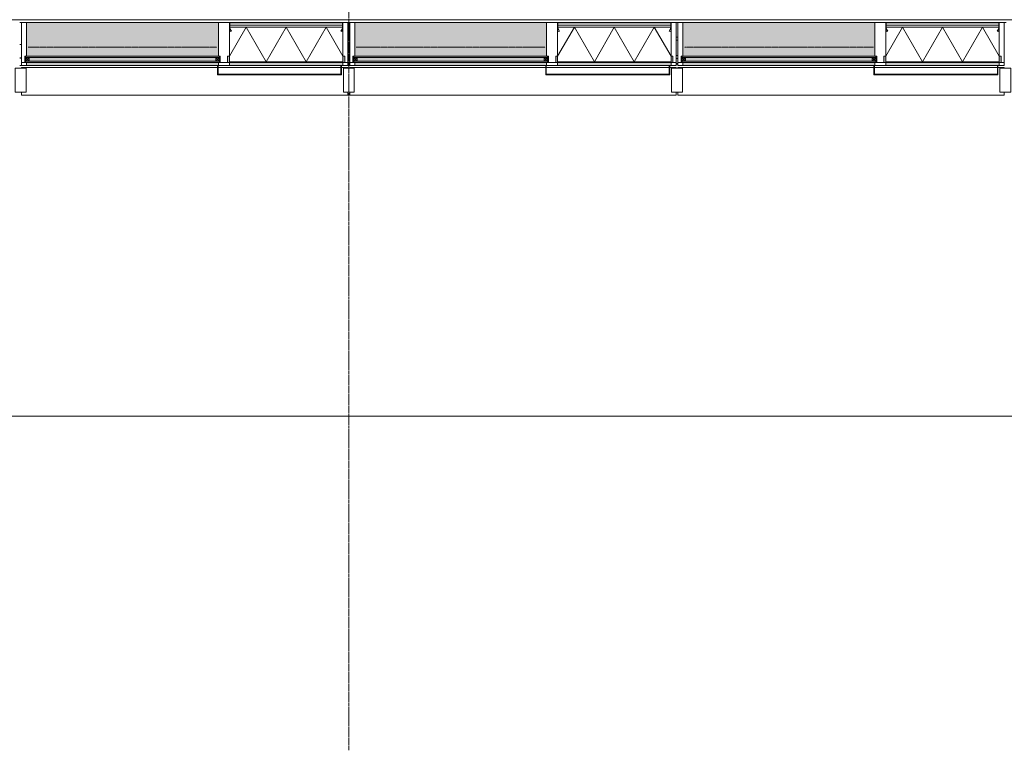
# Model space of a CAD drawing. Header units: millimetres. Extents: x -281 to 121694, y -16481 to 65128.
# Tile 166 of 256: x 29795 to 35195, y 5045 to 9055. Entities that reach past the tile are written whole.
import ezdxf

# ---------------------------------------------------------------- set-up
doc = ezdxf.new("R2010")
doc.units = ezdxf.units.MM
doc.linetypes.add('Grid Line', pattern=[12, 6, -2, 2, -2])
doc.linetypes.add('NLRS_Dash-0_6mm_Space-0_6mm_cpz', pattern=[1.2, 0.6, -0.6])
for name, color, linetype, lineweight in [('A--L$01A__Algemeen', 7, 'Continuous', 5), ('A--L$07A__Stramien', 1, 'Continuous', 5), ('A--L21__Buitenwanden', 3, 'Continuous', 5), ('A--L3__Afbouw', 2, 'Continuous', 5), ('A--L82__LosseGebruikersInvent', 1, 'Continuous', 5), ('A--LD21__DetailPenFijnHidden', 1, 'Continuous', 5), ('A--M$01A__Algemeen', 1, 'Continuous', 5), ('A--M$01A__Algemeen-100', 1, 'Continuous', 5)]:
    doc.layers.add(name, color=color, linetype=linetype, lineweight=lineweight)
doc.styles.add('Arial_1', font='arial.ttf', dxfattribs={"height": 180})
doc.dimstyles.new('1_8mm', dxfattribs={"dimscale": 304.8, "dimtxt": 183.646692, "dimasz": 0.590551, "dimexe": 0.295276, "dimexo": 0.0625, "dimgap": 0.328084, "dimtad": 1, "dimdec": 0, "dimzin": 0, "dimdsep": 46, "dimtxsty": 'Arial_1', "dimblk1": 'OBLIQUE', "dimblk2": 'OBLIQUE', "dimsah": 1, "dimcen": 0.09, "dimdle": 0.295276, "dimazin": 0, "dimtfac": 1, "dimtdec": 4, "dimtix": 1, "dimtmove": 0, "dimatfit": 3, "dimfxl": 0.295276, "dimfxlon": 1, "dimtvp": 1, "dimtolj": 1, "dimtzin": 0, "dimarcsym": 2})

# ---------------------------------------------------------------- blocks, each defined once
blk = doc.blocks.new('Rectangular Mullion - gevelband kader-V260-L_80_ 12')
at = {"layer": 'A--L3__Afbouw'}
for p, q in [((80204.9, 8788), (80204.9, 8793)), ((80204.9, 8793), (81280, 8793)), ((81283, 8793), (81957, 8793)), ((81960, 8793), (81994.9, 8793)), ((81994.9, 8793), (81994.9, 8788)), ((80204.9, 8640), (80204.9, 8658)), ((81994.9, 8640), (80204.9, 8640)), ((81994.9, 8658), (81994.9, 8640))]:
    blk.add_line(p, q, dxfattribs=at)
blk = doc.blocks.new('NLRS_41_GM_LB_vin gevel_gen_cpz - 41_12_XX_vin gevel-61427664-L_80_ 12')
at = {"layer": 'A--L$01A__Algemeen'}
for p, q in [((30, 145), (-30, 145)), ((-30, 145), (-30, 15)), ((30, 15), (30, 145)), ((-30, 15), (30, 15))]:
    blk.add_line(p, q, dxfattribs=at)
blk = doc.blocks.new('NLRS_21_GM_LB_element gevel_gen_cpz - NLRS_21_13_08_elementgevel element_gen_cpz-61924741-L_80_ 12')
at = {"layer": 'A--L$01A__Algemeen'}
for points in [[(-585.7, -17), (-877.5, -17), (-877.5, -52), (-867.5, -51.5), (-867.5, -20), (-245, -20), (-245, -52), (-235, -52), (-235, -17), (-492.4, -17)], [(254.3, -52), (-185, -52), (-185, -237), (867.5, -237), (867.5, -52), (347.7, -52)]]:
    blk.add_hatch(color=256, dxfattribs=at).paths.add_polyline_path(points)
h = blk.add_hatch(color=256, dxfattribs=at)
h.paths.add_polyline_path([(-772.4, 0), (-867.5, -0.9), (-867.5, -17), (-245, -17), (-245, 0), (-679, 0)])
h.paths.add_polyline_path([(-119, 0), (-185, -0.9), (-185, -17), (867.5, -17), (867.5, 0), (-25.7, 0)])
h = blk.add_hatch(dxfattribs=at)
h.set_pattern_fill('FP_345', color=256, style=0, pattern_type=2)
h.set_pattern_definition([(225, (30700, 8803), (42.42641, -42.42641), []), (315, (30700, 8803), (42.42641, 42.42641), [])])
h.paths.add_polyline_path([(-867.5, -185.7), (-866.8, -203.3), (-858.1, -188.2), (-866.8, -185.7)])
h = blk.add_hatch(dxfattribs=at)
h.set_pattern_fill('FP_346', color=256, style=0, pattern_type=2)
h.set_pattern_definition([(225, (30700, 8803), (449.013, -449.013), []), (225, (30541.25, 8803), (6e-14, -898.026), []), (225, (30858.75, 8803), (6e-14, -898.026), [])])
h.paths.add_polyline_path([(-858.1, -188.2), (-866.8, -203.3), (-865.1, -204.3), (-856.3, -189.2)])
h.paths.add_polyline_path([(-254.4, -188.2), (-256.2, -189.2), (-247.4, -204.3), (-245.7, -203.3)])
h.paths.add_polyline_path([(-867.5, -205.8), (-867.5, -232), (-865.5, -232), (-865.5, -205.8)])
h.paths.add_polyline_path([(-245, -205.8), (-247, -205.8), (-247, -232), (-245, -232)])
h.paths.add_polyline_path([(-862.5, -235), (-862.5, -237), (-250, -237), (-250, -235), (-679, -235)])
for p, q in [((-867.5, 0), (-895, 0)), ((-895, 0), (-895, -17)), ((-867.5, -17), (-867.5, 0)), ((-867.5, 0), (-860, 0)), ((-857, 0), (-245, 0)), ((-185, 0), (-245, 0)), ((-245, 0), (-245, -17)), ((-185, -17), (-185, 0)), ((-185, 0), (-183, 0)), ((-180, 0), (867.5, 0)), ((895, 0), (867.5, 0)), ((867.5, 0), (867.5, -17)), ((895, -17), (895, 0)), ((-877.5, -17), (-895, -17)), ((-895, -17), (-895, -237)), ((-895, -17), (-867.5, -17)), ((-877.5, -52), (-877.5, -17)), ((-867.5, -52), (-877.5, -52)), ((-245, -17), (-867.5, -17)), ((-245, -20), (-867.5, -20)), ((-867.5, -20), (-867.5, -185.7)), ((-245, -20), (-867.5, -20)), ((-867.5, -20), (-867.5, -185.7)), ((-775.6, -210), (-867.5, -50.9)), ((-775.6, -210), (-665.9, -20)), ((-556.2, -210), (-665.9, -20)), ((-556.2, -210), (-446.6, -20)), ((-336.9, -210), (-446.6, -20)), ((-336.9, -210), (-245, -50.9)), ((-245, -17), (-190, -17)), ((-245, -185.7), (-245, -20)), ((-245, -185.7), (-245, -20)), ((-235, -52), (-245, -52)), ((-195, -17), (-235, -17)), ((-235, -17), (-235, -52)), ((-195, -52), (-195, -17)), ((-190, -52), (-195, -52)), ((-185, -237), (-185, -52)), ((867.5, -52), (867.5, -237)), ((872.5, -17), (895, -17)), ((877.5, -52), (872.5, -52)), ((895, -17), (877.5, -17)), ((877.5, -17), (877.5, -52)), ((895, -237), (895, -17)), ((-867.5, -185.7), (-867.5, -204.5)), ((-867.5, -204.5), (-867.5, -205.8)), ((-867.5, -204.5), (-867.5, -205.8)), ((-867.5, -205.8), (-867.5, -232)), ((-858.1, -188.2), (-866.8, -203.3)), ((-865.5, -232), (-865.5, -205.8)), ((-865.5, -210), (-247, -210)), ((-865.5, -210), (-247, -210)), ((-865.1, -204.3), (-856.3, -189.2)), ((-856.3, -189.2), (-858.1, -188.2)), ((-254.4, -188.2), (-256.2, -189.2)), ((-256.2, -189.2), (-247.4, -204.3)), ((-245.7, -203.3), (-254.4, -188.2)), ((-247, -205.8), (-247, -232)), ((-245, -204.5), (-245, -185.7)), ((-245, -205.8), (-245, -204.5)), ((-245, -205.8), (-245, -204.5)), ((-245, -232), (-245, -205.8)), ((-895, -237), (-867.5, -237)), ((-867.5, -232), (-867.5, -237)), ((-867.5, -237), (-862.5, -237)), ((-865.5, -222.5), (-247, -222.5)), ((-250, -235), (-862.5, -235)), ((-862.5, -237), (-250, -237)), ((-250, -237), (-245, -237)), ((-245, -237), (-245, -232)), ((-245, -237), (-185, -237)), ((867.5, -237), (-185, -237)), ((867.5, -237), (895, -237))]:
    blk.add_line(p, q, dxfattribs=at)
for centre, radius, start, end in [((-867.5, -204.5), 18.8, 60, 90), ((-862.5, -205.8), 5, 150, 180), ((-862.5, -205.8), 3, 150, 180), ((-245, -204.5), 18.8, 90, 120), ((-250, -205.8), 3, 0, 30), ((-250, -205.8), 5, 360, 30), ((-862.5, -232), 5, 180, 270), ((-862.5, -232), 3, 180, 270), ((-862.5, -232), 3, 180, 270), ((-250, -232), 3, 270, 360), ((-250, -232), 3, 270, 0), ((-250, -232), 5, 270, 0)]:
    blk.add_arc(centre, radius, start, end, dxfattribs=at)
blk = doc.blocks.new('NLRS_41_GM_LB_vin gevel_gen_cpz - 41_12_XX_vin gevel-V370-L_80_ 12')
at = {"layer": 'A--L$01A__Algemeen'}
for p, q in [((30, 145), (-30, 145)), ((-30, 145), (-30, 15)), ((30, 15), (30, 145)), ((-30, 15), (30, 15))]:
    blk.add_line(p, q, dxfattribs=at)
blk = doc.blocks.new('NLRS_41_GM_LB_zetwerk gevel_gen_cpz - NLRS_41_12_05_GM_zetwerk gevel_gen_cpz-61879868-L_80_ 12')
at = {"layer": 'A--L$01A__Algemeen'}
for p, q in [((375, 50), (-305, 50)), ((-305, 50), (-305, 0)), ((-305, 0), (-302, 0)), ((-302, 0), (-302, 47)), ((-302, 47), (372, 47)), ((372, 47), (372, 0)), ((372, 0), (375, 0)), ((375, 0), (375, 50))]:
    blk.add_line(p, q, dxfattribs=at)
blk = doc.blocks.new('NLRS_21_GM_LB_element gevel_gen_cpz - NLRS_21_13_08_elementgevel element_gen_cpz-V371-L_80_ 12')
at = {"layer": 'A--L$01A__Algemeen'}
for points in [[(-877.5, -17), (-877.5, -52), (-867.5, -51.5), (-867.5, -20), (-245, -20), (-245, -52), (-235, -52), (-235, -17), (-867.5, -17)], [(-185, -52), (-185, -237), (867.5, -237), (867.5, -52), (1, -52)]]:
    blk.add_hatch(color=256, dxfattribs=at).paths.add_polyline_path(points)
h = blk.add_hatch(color=256, dxfattribs=at)
h.paths.add_polyline_path([(-745.7, 0), (-867.5, 0), (-867.5, -17), (-245, -17), (-245, 0), (-372.4, 0)])
h.paths.add_polyline_path([(-185, 0), (-185, -17), (867.5, -17), (867.5, 0), (-183, 0)])
h = blk.add_hatch(dxfattribs=at)
h.set_pattern_fill('FP_348', color=256, style=0, pattern_type=2)
h.set_pattern_definition([(225, (32500, 8803), (449.013, -449.013), []), (225, (32341.25, 8803), (6e-14, -898.026), []), (225, (32658.75, 8803), (6e-14, -898.026), [])])
h.paths.add_polyline_path([(-858.1, -188.2), (-866.8, -203.3), (-865.1, -204.3), (-856.3, -189.2)])
h.paths.add_polyline_path([(-254.4, -188.2), (-256.2, -189.2), (-247.4, -204.3), (-245.7, -203.3)])
h.paths.add_polyline_path([(-867.5, -205.8), (-867.5, -232), (-865.5, -232), (-865.5, -205.8)])
h.paths.add_polyline_path([(-245, -205.8), (-247, -205.8), (-247, -232), (-245, -232)])
h.paths.add_polyline_path([(-745.7, -235), (-862.5, -235), (-862.5, -237), (-250, -237), (-250, -235), (-372.4, -235)])
h = blk.add_hatch(dxfattribs=at)
h.set_pattern_fill('FP_347', color=256, style=0, pattern_type=2)
h.set_pattern_definition([(225, (32500, 8803), (42.42641, -42.42641), []), (315, (32500, 8803), (42.42641, 42.42641), [])])
h.paths.add_polyline_path([(-245, -185.7), (-249.9, -186.3), (-254.4, -188.2), (-245, -204.5)])
for p, q in [((-867.5, 0), (-895, 0)), ((-895, 0), (-895, -17)), ((-867.5, -17), (-867.5, 0)), ((-867.5, 0), (-860, 0)), ((-857, 0), (-245, 0)), ((-185, 0), (-245, 0)), ((-245, 0), (-245, -17)), ((-185, -17), (-185, 0)), ((-185, 0), (-183, 0)), ((-180, 0), (867.5, 0)), ((895, 0), (867.5, 0)), ((867.5, 0), (867.5, -17)), ((895, -17), (895, 0)), ((-877.5, -17), (-895, -17)), ((-895, -17), (-895, -237)), ((-895, -17), (-867.5, -17)), ((-877.5, -52), (-877.5, -17)), ((-867.5, -52), (-877.5, -52)), ((-245, -17), (-867.5, -17)), ((-245, -20), (-867.5, -20)), ((-867.5, -20), (-867.5, -185.7)), ((-245, -20), (-867.5, -20)), ((-867.5, -20), (-867.5, -185.7)), ((-775.6, -210), (-867.5, -50.9)), ((-775.6, -210), (-665.9, -20)), ((-556.2, -210), (-665.9, -20)), ((-556.2, -210), (-446.6, -20)), ((-336.9, -210), (-446.6, -20)), ((-336.9, -210), (-245, -50.9)), ((-245, -17), (-190, -17)), ((-245, -185.7), (-245, -20)), ((-245, -185.7), (-245, -20)), ((-235, -52), (-245, -52)), ((-195, -17), (-235, -17)), ((-235, -17), (-235, -52)), ((-195, -52), (-195, -17)), ((-190, -52), (-195, -52)), ((-185, -237), (-185, -52)), ((867.5, -52), (867.5, -237)), ((872.5, -17), (895, -17)), ((877.5, -52), (872.5, -52)), ((895, -17), (877.5, -17)), ((877.5, -17), (877.5, -52)), ((895, -237), (895, -17)), ((-867.5, -185.7), (-867.5, -204.5)), ((-867.5, -204.5), (-867.5, -205.8)), ((-867.5, -204.5), (-867.5, -205.8)), ((-867.5, -205.8), (-867.5, -232)), ((-858.1, -188.2), (-866.8, -203.3)), ((-865.5, -232), (-865.5, -205.8)), ((-865.5, -210), (-247, -210)), ((-865.5, -210), (-247, -210)), ((-865.1, -204.3), (-856.3, -189.2)), ((-856.3, -189.2), (-858.1, -188.2)), ((-254.4, -188.2), (-256.2, -189.2)), ((-256.2, -189.2), (-247.4, -204.3)), ((-245.7, -203.3), (-254.4, -188.2)), ((-247, -205.8), (-247, -232)), ((-245, -204.5), (-245, -185.7)), ((-245, -205.8), (-245, -204.5)), ((-245, -205.8), (-245, -204.5)), ((-245, -232), (-245, -205.8)), ((-895, -237), (-867.5, -237)), ((-867.5, -232), (-867.5, -237)), ((-867.5, -237), (-862.5, -237)), ((-865.5, -222.5), (-247, -222.5)), ((-250, -235), (-862.5, -235)), ((-862.5, -237), (-250, -237)), ((-250, -237), (-245, -237)), ((-245, -237), (-245, -232)), ((-245, -237), (-185, -237)), ((867.5, -237), (-185, -237)), ((867.5, -237), (895, -237))]:
    blk.add_line(p, q, dxfattribs=at)
for centre, radius, start, end in [((-867.5, -204.5), 18.8, 60, 90), ((-862.5, -205.8), 5, 150, 180), ((-862.5, -205.8), 3, 150, 180), ((-245, -204.5), 18.8, 90, 120), ((-250, -205.8), 3, 0, 30), ((-250, -205.8), 5, 360, 30), ((-862.5, -232), 5, 180, 270), ((-862.5, -232), 3, 180, 270), ((-862.5, -232), 3, 180, 270), ((-250, -232), 3, 270, 360), ((-250, -232), 3, 270, 0), ((-250, -232), 5, 270, 0)]:
    blk.add_arc(centre, radius, start, end, dxfattribs=at)
blk = doc.blocks.new('NLRS_41_GM_LB_vin gevel_gen_cpz - 41_12_XX_vin gevel-V372-L_80_ 12')
at = {"layer": 'A--L$01A__Algemeen'}
for p, q in [((30, 145), (-30, 145)), ((-30, 145), (-30, 15)), ((30, 15), (30, 145)), ((-30, 15), (30, 15))]:
    blk.add_line(p, q, dxfattribs=at)
blk = doc.blocks.new('NLRS_21_GM_LB_element gevel_gen_cpz - NLRS_21_13_08_elementgevel element_gen_cpz-V373-L_80_ 12')
at = {"layer": 'A--L$01A__Algemeen'}
for points in [[(-877.5, -17), (-877.5, -52), (-867.5, -51.5), (-867.5, -20), (-245, -20), (-245, -52), (-235, -52), (-235, -17), (-867.5, -17)], [(-65.7, -52), (-185, -52), (-185, -237), (867.5, -237), (867.5, -52), (307.6, -52)]]:
    blk.add_hatch(color=256, dxfattribs=at).paths.add_polyline_path(points)
h = blk.add_hatch(color=256, dxfattribs=at)
h.paths.add_polyline_path([(-860, 0), (-867.5, 0), (-867.5, -17), (-245, -17), (-245, 0), (-857, 0)])
h.paths.add_polyline_path([(-183, 0), (-185, 0), (-185, -17), (867.5, -17), (867.5, 0), (-180, 0)])
h = blk.add_hatch(dxfattribs=at)
h.set_pattern_fill('FP_350', color=256, style=0, pattern_type=2)
h.set_pattern_definition([(225, (34300, 8803), (449.013, -449.013), []), (225, (34141.25, 8803), (6e-14, -898.026), []), (225, (34458.75, 8803), (6e-14, -898.026), [])])
h.paths.add_polyline_path([(-858.1, -188.2), (-866.8, -203.3), (-865.1, -204.3), (-856.3, -189.2)])
h.paths.add_polyline_path([(-254.4, -188.2), (-256.2, -189.2), (-247.4, -204.3), (-245.7, -203.3)])
h.paths.add_polyline_path([(-865.5, -205.8), (-867.5, -205.8), (-867.5, -232), (-865.5, -232)])
h.paths.add_polyline_path([(-245, -205.8), (-247, -205.8), (-247, -232), (-245, -232)])
h.paths.add_polyline_path([(-862.5, -235), (-862.5, -237), (-250, -237), (-250, -235), (-812.4, -235)])
h = blk.add_hatch(dxfattribs=at)
h.set_pattern_fill('FP_349', color=256, style=0, pattern_type=2)
h.set_pattern_definition([(225, (34300, 8803), (42.42641, -42.42641), []), (315, (34300, 8803), (42.42641, 42.42641), [])])
h.paths.add_polyline_path([(-245, -185.7), (-249.9, -186.3), (-254.4, -188.2), (-245, -204.5)])
for p, q in [((-867.5, 0), (-895, 0)), ((-895, 0), (-895, -17)), ((-867.5, -17), (-867.5, 0)), ((-867.5, 0), (-860, 0)), ((-857, 0), (-245, 0)), ((-185, 0), (-245, 0)), ((-245, 0), (-245, -17)), ((-185, -17), (-185, 0)), ((-185, 0), (-183, 0)), ((-180, 0), (867.5, 0)), ((895, 0), (867.5, 0)), ((867.5, 0), (867.5, -17)), ((895, -17), (895, 0)), ((-877.5, -17), (-895, -17)), ((-895, -17), (-895, -237)), ((-895, -17), (-867.5, -17)), ((-877.5, -52), (-877.5, -17)), ((-867.5, -52), (-877.5, -52)), ((-245, -17), (-867.5, -17)), ((-245, -20), (-867.5, -20)), ((-867.5, -20), (-867.5, -185.7)), ((-245, -20), (-867.5, -20)), ((-867.5, -20), (-867.5, -185.7)), ((-775.6, -210), (-867.5, -50.9)), ((-775.6, -210), (-665.9, -20)), ((-556.2, -210), (-665.9, -20)), ((-556.2, -210), (-446.6, -20)), ((-336.9, -210), (-446.6, -20)), ((-336.9, -210), (-245, -50.9)), ((-245, -17), (-190, -17)), ((-245, -185.7), (-245, -20)), ((-245, -185.7), (-245, -20)), ((-235, -52), (-245, -52)), ((-195, -17), (-235, -17)), ((-235, -17), (-235, -52)), ((-195, -52), (-195, -17)), ((-190, -52), (-195, -52)), ((-185, -237), (-185, -52)), ((867.5, -52), (867.5, -237)), ((872.5, -17), (895, -17)), ((877.5, -52), (872.5, -52)), ((895, -17), (877.5, -17)), ((877.5, -17), (877.5, -52)), ((895, -237), (895, -17)), ((-867.5, -185.7), (-867.5, -204.5)), ((-867.5, -204.5), (-867.5, -205.8)), ((-867.5, -204.5), (-867.5, -205.8)), ((-867.5, -205.8), (-867.5, -232)), ((-858.1, -188.2), (-866.8, -203.3)), ((-865.5, -232), (-865.5, -205.8)), ((-865.5, -210), (-247, -210)), ((-865.5, -210), (-247, -210)), ((-865.1, -204.3), (-856.3, -189.2)), ((-856.3, -189.2), (-858.1, -188.2)), ((-254.4, -188.2), (-256.2, -189.2)), ((-256.2, -189.2), (-247.4, -204.3)), ((-245.7, -203.3), (-254.4, -188.2)), ((-247, -205.8), (-247, -232)), ((-245, -204.5), (-245, -185.7)), ((-245, -205.8), (-245, -204.5)), ((-245, -205.8), (-245, -204.5)), ((-245, -232), (-245, -205.8)), ((-895, -237), (-867.5, -237)), ((-867.5, -232), (-867.5, -237)), ((-867.5, -237), (-862.5, -237)), ((-865.5, -222.5), (-247, -222.5)), ((-250, -235), (-862.5, -235)), ((-862.5, -237), (-250, -237)), ((-250, -237), (-245, -237)), ((-245, -237), (-245, -232)), ((-245, -237), (-185, -237)), ((867.5, -237), (-185, -237)), ((867.5, -237), (895, -237))]:
    blk.add_line(p, q, dxfattribs=at)
for centre, radius, start, end in [((-867.5, -204.5), 18.8, 60, 90), ((-862.5, -205.8), 5, 150, 180), ((-862.5, -205.8), 3, 150, 180), ((-245, -204.5), 18.8, 90, 120), ((-250, -205.8), 3, 0, 30), ((-250, -205.8), 5, 360, 30), ((-862.5, -232), 5, 180, 270), ((-862.5, -232), 3, 180, 270), ((-862.5, -232), 3, 180, 270), ((-250, -232), 3, 270, 360), ((-250, -232), 3, 270, 0), ((-250, -232), 5, 270, 0)]:
    blk.add_arc(centre, radius, start, end, dxfattribs=at)
blk = doc.blocks.new('NLRS_41_GM_LB_vin gevel_gen_cpz - 41_12_XX_vin gevel-V374-L_80_ 12')
at = {"layer": 'A--L$01A__Algemeen'}
for p, q in [((30, 145), (-30, 145)), ((-30, 145), (-30, 15)), ((30, 15), (30, 145)), ((-30, 15), (30, 15))]:
    blk.add_line(p, q, dxfattribs=at)
blk = doc.blocks.new('CSWK_double-triple glass panel - CSWK_double-triple glass panel-56080678-L_80_ 12')
at = {"layer": 'A--L$01A__Algemeen', "linetype": 'NLRS_Dash-0_6mm_Space-0_6mm_cpz', "lineweight": 18}
for points in [[(-531.3, 100), (-531.3, 92), (531.2, 92), (531.2, 100), (-486.9, 100)], [(-486.9, 73), (-531.3, 73), (-531.3, 65), (531.2, 65), (531.2, 73), (-440.2, 73)]]:
    blk.add_hatch(color=256, dxfattribs=at).paths.add_polyline_path(points)
at = {"layer": 'A--L82__LosseGebruikersInvent', "linetype": 'NLRS_Dash-0_6mm_Space-0_6mm_cpz', "lineweight": 18}
blk.add_hatch(color=256, dxfattribs=at).paths.add_polyline_path([(-536.3, 100), (-536.3, 65), (-531.3, 65), (-531.3, 73), (531.2, 73), (531.2, 65), (536.2, 65), (536.2, 100), (531.2, 100), (531.2, 92), (-531.3, 92), (-531.3, 100), (-533.6, 100)])
at = {"layer": 'A--L$01A__Algemeen'}
for p, q in [((531.2, 100), (-531.3, 100)), ((-531.3, 100), (-531.3, 92)), ((-531.3, 92), (531.2, 92)), ((-531.3, 92), (-512.3, 92)), ((-531.3, 73), (-531.3, 92)), ((-531.3, 92), (-512.3, 73)), ((-512.3, 92), (-531.3, 73)), ((531.2, 73), (-531.3, 73)), ((-531.3, 73), (-531.3, 65)), ((-512.3, 73), (-531.3, 73)), ((-531.3, 65), (531.2, 65)), ((-512.3, 92), (-512.3, 73)), ((512.2, 92), (531.2, 92)), ((512.2, 73), (512.2, 92)), ((512.2, 92), (531.2, 73)), ((531.2, 92), (512.2, 73)), ((531.2, 73), (512.2, 73)), ((531.2, 92), (531.2, 100)), ((531.2, 92), (531.2, 73)), ((531.2, 65), (531.2, 73))]:
    blk.add_line(p, q, dxfattribs=at)
at = {"layer": 'A--L82__LosseGebruikersInvent', "linetype": 'NLRS_Dash-0_6mm_Space-0_6mm_cpz', "lineweight": 18}
blk.add_line((-518.3, 15), (518.3, 15), dxfattribs=at)
blk = doc.blocks.new('NLRS_21_CWP_perforated cassette_gen_cpz - NLRS_21_CWP_perforated cassette backlit_gen_cpz-V486-L_80_ 12')
at = {"layer": 'A--LD21__DetailPenFijnHidden'}
h = blk.add_hatch(dxfattribs=at)
h.set_pattern_fill('FP_449', color=256, style=0, pattern_type=2)
h.set_pattern_definition([(119.982, (19.999, 91.339), (-450.0056378, 799.997313), [10, -1490.833]), (0, (20, 91.34), (0, -100), [10, -140]), (60.018, (30.001, 91.339), (450.0056378, 799.997313), [10, -1490.833]), (119.982, (69.999, 91.339), (-450.0056378, 799.997313), [10, -1490.833]), (0, (70, 91.34), (0, -100), [10, -140]), (60.018, (80.001, 91.339), (450.0056378, 799.997313), [10, -1490.833]), (119.982, (119.999, 91.339), (-450.0056378, 799.997313), [10, -1490.833]), (0, (120, 91.34), (0, -100), [10, -140]), (60.018, (130.001, 91.339), (450.0056378, 799.997313), [10, -1490.833]), (119.982, (59.999, 49.999), (-450.0056378, 799.997313), [10, -1490.833]), (180, (55, 58.66), (-1e-14, -100), [10, -140]), (60.018, (40.001, 49.999), (450.0056378, 799.997313), [10, -1490.833]), (119.982, (44.999, 41.339), (-450.0056378, 799.997313), [10, -1490.833]), (0, (45, 41.34), (0, -100), [10, -140]), (60.018, (55.001, 41.339), (450.0056378, 799.997313), [10, -1490.833]), (119.982, (109.999, 49.999), (-450.0056378, 799.997313), [10, -1490.833]), (180, (105, 58.66), (-1e-14, -100), [10, -140]), (60.018, (90.001, 49.999), (450.0056378, 799.997313), [10, -1490.833]), (119.982, (94.999, 41.339), (-450.0056378, 799.997313), [10, -1490.833]), (0, (95, 41.34), (0, -100), [10, -140]), (60.018, (105.001, 41.339), (450.0056378, 799.997313), [10, -1490.833]), (29.745, (141.329, 55.019), (899.9984713, 500.0021283), [10, -1199.339]), (90, (141.34, 45), (-150, 9e-15), [10, -90]), (150.255, (150.011, 40.019), (-899.9984713, 500.0021283), [10, -1199.339]), (60.018, (15.001, 0), (450.0056378, 799.997313), [10, -1490.833]), (0, (20, 8.66), (0, -100), [10, -140]), (119.982, (34.999, 0), (-450.0056378, 799.997313), [10, -1490.833]), (60.018, (65.001, 0), (450.0056378, 799.997313), [10, -1490.833]), (0, (70, 8.66), (0, -100), [10, -140]), (119.982, (84.999, 0), (-450.0056378, 799.997313), [10, -1490.833]), (60.018, (115.001, 0), (450.0056378, 799.997313), [10, -1490.833]), (0, (120, 8.66), (0, -100), [10, -140]), (119.982, (134.999, 0), (-450.0056378, 799.997313), [10, -1490.833]), (29.745, (-0.011, 40.019), (899.9984713, 500.0021283), [10, -1199.339]), (90, (8.66, 45), (-150, 9e-15), [10, -90]), (150.255, (8.671, 55.019), (-899.9984713, 500.0021283), [10, -1199.339])])
h.paths.add_polyline_path([(33395, 8815), (33405, 8815), (33405, 9040), (33395, 9040), (33395, 8820)])
blk.add_hatch(color=256, dxfattribs=at).paths.add_polyline_path([(33395, 8810), (33405, 8810), (33405, 8815), (33395, 8815), (33395, 8812.5)])
for p, q in [((33395, 8815), (33405, 8815)), ((33395, 8815), (33405, 8815)), ((33405, 8810), (33395, 8810)), ((33405, 8810), (33395, 8810))]:
    blk.add_line(p, q, dxfattribs=at)
blk = doc.blocks.new('DIMBLOCK1-L_80_ 12')
at = {"layer": 'A--M$01A__Algemeen-100'}
for p, q in [((9340, 6879.3), (9430, 6969.3)), ((9340, 6879.3), (9340, 6969.3)), ((46000, 6879.3), (46090, 6969.3)), ((46000, 6879.3), (46000, 6969.3)), ((9250, 6879.3), (46000, 6879.3)), ((9340, 6879.3), (9250, 6789.3)), ((9340, 6879.3), (9340, 6789.3)), ((46000, 6879.3), (45910, 6789.3)), ((46000, 6879.3), (46000, 6789.3))]:
    blk.add_line(p, q, dxfattribs=at)
at = {"layer": 'A--M$01A__Algemeen-100', "color": 0, "insert": (27323.9, 7212.9), "char_height": 180, "width": 830.648, "attachment_point": 1, "line_spacing_factor": 0.941778, "style": 'Arial_1'}
blk.add_mtext('36660', dxfattribs=at)
blk = doc.blocks.new('_Oblique')
at = {"color": 0, "linetype": 'ByBlock', "lineweight": -2}
blk.add_line((-0.5, -0.5), (0.5, 0.5), dxfattribs=at)

msp = doc.modelspace()

# ---------------------------------------------------------------- linework, layer by layer
at = {"layer": 'A--L$07A__Stramien', "linetype": 'Grid Line'}
msp.add_line((31600, 64428.4), (31600, 5044.8), dxfattribs=at)
at = {"layer": 'A--L21__Buitenwanden'}
for p, q in [((9355, 9055), (68685, 9055)), ((29805, 9040), (29795, 9040)), ((30885, 9040), (29832.5, 9040)), ((31605, 9040), (31595, 9040)), ((32685, 9040), (31632.5, 9040)), ((33405, 9040), (33395, 9040)), ((34485, 9040), (33432.5, 9040)), ((35205, 9040), (35195, 9040)), ((29805, 8918), (29795, 8918)), ((31605, 8918), (31595, 8918)), ((29805, 8845), (29795, 8845)), ((29795, 8842.9), (29805, 8842.9)), ((29805, 8803), (29795, 8803)), ((31605, 8845), (31595, 8845)), ((31595, 8842.9), (31605, 8842.9)), ((31605, 8803), (31595, 8803))]:
    msp.add_line(p, q, dxfattribs=at)

# ---------------------------------------------------------------- block references
at = {"layer": 'A--L$01A__Algemeen', "rotation": 180}
for name, p in [('NLRS_21_GM_LB_element gevel_gen_cpz - NLRS_21_13_08_elementgevel element_gen_cpz-61924741-L_80_ 12', (30700, 8803)), ('NLRS_21_GM_LB_element gevel_gen_cpz - NLRS_21_13_08_elementgevel element_gen_cpz-V371-L_80_ 12', (32500, 8803)), ('NLRS_21_GM_LB_element gevel_gen_cpz - NLRS_21_13_08_elementgevel element_gen_cpz-V373-L_80_ 12', (34300, 8803)), ('NLRS_41_GM_LB_zetwerk gevel_gen_cpz - NLRS_41_12_05_GM_zetwerk gevel_gen_cpz-61879868-L_80_ 12', (31255, 8803)), ('NLRS_41_GM_LB_zetwerk gevel_gen_cpz - NLRS_41_12_05_GM_zetwerk gevel_gen_cpz-61879868-L_80_ 12', (33055, 8803)), ('NLRS_41_GM_LB_zetwerk gevel_gen_cpz - NLRS_41_12_05_GM_zetwerk gevel_gen_cpz-61879868-L_80_ 12', (34855, 8803)), ('NLRS_41_GM_LB_vin gevel_gen_cpz - 41_12_XX_vin gevel-61427664-L_80_ 12', (29800, 8803)), ('NLRS_41_GM_LB_vin gevel_gen_cpz - 41_12_XX_vin gevel-V370-L_80_ 12', (31600, 8803)), ('NLRS_41_GM_LB_vin gevel_gen_cpz - 41_12_XX_vin gevel-V372-L_80_ 12', (33400, 8803)), ('NLRS_41_GM_LB_vin gevel_gen_cpz - 41_12_XX_vin gevel-V374-L_80_ 12', (35200, 8803))]:
    msp.add_blockref(name, p, dxfattribs=at)
at = {"layer": 'A--L3__Afbouw'}
for p in [(-50400, 0), (-48600, 0), (-46800, 0)]:
    msp.add_blockref('Rectangular Mullion - gevelband kader-V260-L_80_ 12', p, dxfattribs=at)
at = {"layer": 'A--L82__LosseGebruikersInvent', "linetype": 'NLRS_Dash-0_6mm_Space-0_6mm_cpz', "lineweight": 18, "rotation": 180}
for p in [(30358.8, 8920), (32158.8, 8920), (33958.8, 8920)]:
    msp.add_blockref('CSWK_double-triple glass panel - CSWK_double-triple glass panel-56080678-L_80_ 12', p, dxfattribs=at)
at = {"layer": 'A--LD21__DetailPenFijnHidden'}
msp.add_blockref('NLRS_21_CWP_perforated cassette_gen_cpz - NLRS_21_CWP_perforated cassette backlit_gen_cpz-V486-L_80_ 12', (0, 0), dxfattribs=at)

# ---------------------------------------------------------------- dimensions: what is measured, and where the dimension line sits
at = {"layer": 'A--M$01A__Algemeen'}
dim = msp.add_linear_dim(base=(46000, 6879.3), p1=(9340, 6969.3), p2=(46000, 6969.3), dimstyle='1_8mm', override={"dimpost": '<>', "dimfxl": 36660}, dxfattribs=at)
dim.commit()
dim.dimension.update_dxf_attribs({"geometry": 'DIMBLOCK1-L_80_ 12', "text_midpoint": (27670, 7071.2)})

doc.saveas('drawing.dxf')
